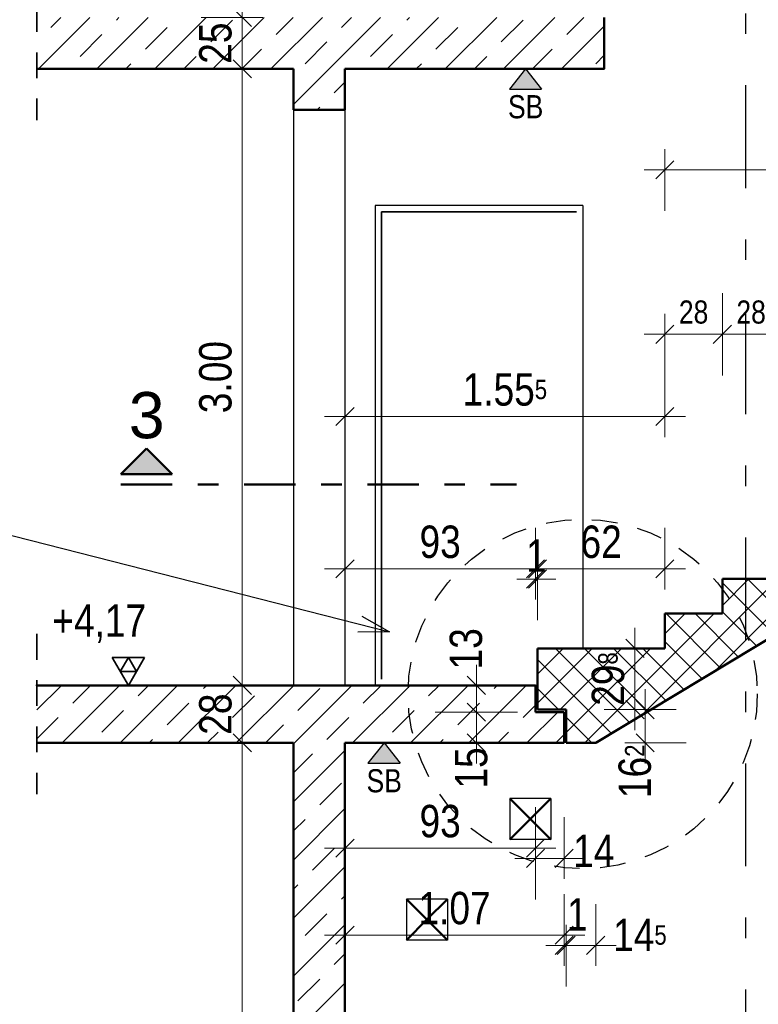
# Model space of a CAD drawing. Header units: millimetres. Extents: x 0 to 60.3, y -32.3 to 42.
# Tile 32 of 57: x 14.9 to 18.5, y 30.4 to 35.2. Entities that reach past the tile are written whole.
import ezdxf

# ---------------------------------------------------------------- set-up
doc = ezdxf.new("R2010")
doc.units = ezdxf.units.MM
for name, pattern in [('DASHDOT', [1, 0.5, -0.25, 0, -0.25]), ('DASHDOTX2', [2, 1, -0.5, 0, -0.5]), ('HIDDEN', [0.375, 0.25, -0.125])]:
    doc.linetypes.add(name, pattern=pattern)
doc.layers.add('Achsen', color=7, linetype='Continuous', lineweight=20)
doc.layers.add('Schraffuren', color=7, linetype='Continuous', lineweight=20)
doc.styles.add('Arial', font='arial.ttf')
doc.styles.add('Arial Narrow', font='ARIALN.TTF')
doc.dimstyles.new('Arch_Strakon_dimstyle', dxfattribs={"dimtxt": 15.75, "dimasz": 1, "dimexe": 1.25, "dimexo": 0.0625, "dimgap": 1, "dimtad": 0, "dimdec": 4, "dimzin": 12, "dimdsep": 46, "dimtxsty": 'Arial Narrow', "dimblk": 'Arrowhead_Tick', "dimsah": 1, "dimcen": 0, "dimse1": 1, "dimse2": 1, "dimclrd": 6, "dimclrt": 2, "dimazin": 0, "dimtfac": 1, "dimtdec": 4, "dimtmove": 0, "dimatfit": 3, "dimldrblk": 'NONE', "dimfxl": 1, "dimtvp": 1, "dimtolj": 1, "dimtzin": 0, "dimlwd": 13, "dimarcsym": 2})
pattern_1 = [(45, (0, 0), (-0.1414214, 0.1414214), [0.15, -0.1]), (45, (-0.07071, 0.07071), (-0.1414214, 0.1414214), [])]

# ---------------------------------------------------------------- blocks, each defined once
blk = doc.blocks.new('Arrowhead_Tick')
at = {"color": 0, "linetype": 'Continuous', "lineweight": -2}
for p, q in [((0, 20), (0, -10)), ((-1, 0), (0, 0)), ((10, 0), (0, 0))]:
    blk.add_line(p, q, dxfattribs=at)
at = {"color": 2, "linetype": 'Continuous', "lineweight": 35}
blk.add_line((4.42, 4.42), (-4.42, -4.42), dxfattribs=at)
blk = doc.blocks.new('*D38')
at = {"color": 6, "linetype": 'Continuous', "lineweight": 13}
blk.add_line((16.5024, 30.7263), (17.5496, 30.7263), dxfattribs=at)
at = {"layer": 'Defpoints', "color": 0}
for p in [(16.4924, 31.6615), (17.5596, 31.6615), (17.5596, 30.7263)]:
    blk.add_point(p, dxfattribs=at)
at = {"color": 6, "lineweight": 13, "xscale": 0.01, "yscale": 0.01, "zscale": 0.01}
blk.add_blockref('Arrowhead_Tick', (17.5596, 30.7263), dxfattribs=at)
at = {"color": 6, "lineweight": 13, "xscale": 0.01, "yscale": 0.01, "zscale": 0.01, "rotation": 180}
blk.add_blockref('Arrowhead_Tick', (16.4924, 30.7263), dxfattribs=at)
at = {"color": 2, "lineweight": -2, "insert": (17.026, 30.8567), "char_height": 0.1575, "attachment_point": 5, "style": 'Arial Narrow'}
blk.add_mtext('\\A1;1.07', dxfattribs=at)
blk = doc.blocks.new('_None')
blk = doc.blocks.new('*D39')
at = {"color": 6, "linetype": 'Continuous', "lineweight": 13}
for p, q in [((17.5496, 30.6763), (17.5396, 30.6763)), ((17.5596, 30.6763), (17.5696, 30.6763)), ((17.5796, 30.6763), (17.5896, 30.6763))]:
    blk.add_line(p, q, dxfattribs=at)
at = {"layer": 'Defpoints', "color": 0}
for p in [(17.5596, 31.6615), (17.5696, 31.6615), (17.5696, 30.6763)]:
    blk.add_point(p, dxfattribs=at)
at = {"color": 6, "lineweight": 13, "xscale": 0.01, "yscale": 0.01, "zscale": 0.01}
blk.add_blockref('Arrowhead_Tick', (17.5596, 30.6763), dxfattribs=at)
at = {"color": 6, "lineweight": 13, "xscale": 0.01, "yscale": 0.01, "zscale": 0.01, "rotation": 180}
blk.add_blockref('Arrowhead_Tick', (17.5696, 30.6763), dxfattribs=at)
at = {"color": 2, "lineweight": -2, "insert": (17.6234, 30.8273), "char_height": 0.1575, "attachment_point": 5, "style": 'Arial Narrow'}
blk.add_mtext('\\A1;1', dxfattribs=at)
blk = doc.blocks.new('*D40')
at = {"color": 6, "linetype": 'Continuous', "lineweight": 13}
blk.add_line((17.5796, 30.6763), (17.7032, 30.6763), dxfattribs=at)
at = {"layer": 'Defpoints', "color": 0}
for p in [(17.5696, 31.6615), (17.7132, 31.6615), (17.7132, 30.6763)]:
    blk.add_point(p, dxfattribs=at)
at = {"color": 6, "lineweight": 13, "xscale": 0.01, "yscale": 0.01, "zscale": 0.01}
blk.add_blockref('Arrowhead_Tick', (17.7132, 30.6763), dxfattribs=at)
at = {"color": 6, "lineweight": 13, "xscale": 0.01, "yscale": 0.01, "zscale": 0.01, "rotation": 180}
blk.add_blockref('Arrowhead_Tick', (17.5696, 30.6763), dxfattribs=at)
at = {"color": 2, "lineweight": -2, "insert": (17.9284, 30.7263), "char_height": 0.1575, "attachment_point": 5, "style": 'Arial Narrow'}
blk.add_mtext('\\A1;14{\\A1;\\H.6x;\\S5;}', dxfattribs=at)
blk = doc.blocks.new('*D41')
at = {"color": 6, "linetype": 'Continuous', "lineweight": 13}
blk.add_line((16.5024, 32.5088), (17.4096, 32.5088), dxfattribs=at)
at = {"layer": 'Defpoints', "color": 0}
for p in [(17.4196, 32.5088), (16.4924, 31.9415), (17.4196, 31.9415)]:
    blk.add_point(p, dxfattribs=at)
at = {"color": 6, "lineweight": 13, "xscale": 0.01, "yscale": 0.01, "zscale": 0.01}
blk.add_blockref('Arrowhead_Tick', (17.4196, 32.5088), dxfattribs=at)
at = {"color": 6, "lineweight": 13, "xscale": 0.01, "yscale": 0.01, "zscale": 0.01, "rotation": 180}
blk.add_blockref('Arrowhead_Tick', (16.4924, 32.5088), dxfattribs=at)
at = {"color": 2, "lineweight": -2, "insert": (16.956, 32.6392), "char_height": 0.1575, "attachment_point": 5, "style": 'Arial Narrow'}
blk.add_mtext('\\A1;93', dxfattribs=at)
blk = doc.blocks.new('*D42')
at = {"color": 6, "linetype": 'Continuous', "lineweight": 13}
for p, q in [((17.4096, 32.4588), (17.3996, 32.4588)), ((17.4196, 32.4588), (17.4296, 32.4588)), ((17.4396, 32.4588), (17.4496, 32.4588))]:
    blk.add_line(p, q, dxfattribs=at)
at = {"layer": 'Defpoints', "color": 0}
for p in [(17.4296, 32.4588), (17.4296, 32.1215), (17.4196, 31.9415)]:
    blk.add_point(p, dxfattribs=at)
at = {"color": 6, "lineweight": 13, "xscale": 0.01, "yscale": 0.01, "zscale": 0.01}
blk.add_blockref('Arrowhead_Tick', (17.4196, 32.4588), dxfattribs=at)
at = {"color": 6, "lineweight": 13, "xscale": 0.01, "yscale": 0.01, "zscale": 0.01, "rotation": 180}
blk.add_blockref('Arrowhead_Tick', (17.4296, 32.4588), dxfattribs=at)
at = {"color": 2, "lineweight": -2, "insert": (17.424, 32.5731), "char_height": 0.1575, "attachment_point": 5, "style": 'Arial Narrow'}
blk.add_mtext('\\A1;1', dxfattribs=at)
blk = doc.blocks.new('*D43')
at = {"color": 6, "linetype": 'Continuous', "lineweight": 13}
blk.add_line((17.4396, 32.5088), (18.0396, 32.5088), dxfattribs=at)
at = {"layer": 'Defpoints', "color": 0}
for p in [(18.0496, 32.5088), (17.4296, 32.1215), (18.0496, 32.1215)]:
    blk.add_point(p, dxfattribs=at)
at = {"color": 6, "lineweight": 13, "xscale": 0.01, "yscale": 0.01, "zscale": 0.01}
blk.add_blockref('Arrowhead_Tick', (18.0496, 32.5088), dxfattribs=at)
at = {"color": 6, "lineweight": 13, "xscale": 0.01, "yscale": 0.01, "zscale": 0.01, "rotation": 180}
blk.add_blockref('Arrowhead_Tick', (17.4296, 32.5088), dxfattribs=at)
at = {"color": 2, "lineweight": -2, "insert": (17.7396, 32.6392), "char_height": 0.1575, "attachment_point": 5, "style": 'Arial Narrow'}
blk.add_mtext('\\A1;62', dxfattribs=at)
blk = doc.blocks.new('*D47')
at = {"color": 6, "linetype": 'Continuous', "lineweight": 13}
blk.add_line((18.7929, 31.6715), (18.7929, 32.1115), dxfattribs=at)
at = {"layer": 'Defpoints', "color": 0}
for p in [(17.4296, 32.1215), (18.7929, 32.1215), (17.7132, 31.6615)]:
    blk.add_point(p, dxfattribs=at)
at = {"color": 6, "lineweight": 13, "xscale": 0.01, "yscale": 0.01, "zscale": 0.01}
for p, rotation in [((18.7929, 32.1215), 90), ((18.7929, 31.6615), 270)]:
    blk.add_blockref('Arrowhead_Tick', p, dxfattribs=dict(at, rotation=rotation))
at = {"color": 2, "lineweight": -2, "insert": (18.6625, 31.8915), "char_height": 0.1575, "attachment_point": 5, "rotation": 90, "style": 'Arial Narrow'}
blk.add_mtext('\\A1;46', dxfattribs=at)
blk = doc.blocks.new('*D48')
at = {"color": 6, "linetype": 'Continuous', "lineweight": 13}
blk.add_line((17.1322, 31.6715), (17.1322, 31.8015), dxfattribs=at)
at = {"layer": 'Defpoints', "color": 0}
for p in [(17.1322, 31.8115), (17.4196, 31.8115), (17.5596, 31.6615)]:
    blk.add_point(p, dxfattribs=at)
at = {"color": 6, "lineweight": 13, "xscale": 0.01, "yscale": 0.01, "zscale": 0.01}
for p, rotation in [((17.1322, 31.8115), 90), ((17.1322, 31.6615), 270)]:
    blk.add_blockref('Arrowhead_Tick', p, dxfattribs=dict(at, rotation=rotation))
at = {"color": 2, "lineweight": -2, "insert": (17.1077, 31.5395), "char_height": 0.1575, "attachment_point": 5, "rotation": 90, "style": 'Arial Narrow'}
blk.add_mtext('\\A1;15', dxfattribs=at)
blk = doc.blocks.new('*D49')
at = {"color": 6, "linetype": 'Continuous', "lineweight": 13}
blk.add_line((17.1322, 31.8215), (17.1322, 31.9315), dxfattribs=at)
at = {"layer": 'Defpoints', "color": 0}
for p in [(17.1322, 31.9415), (17.4196, 31.9415), (17.4196, 31.8115)]:
    blk.add_point(p, dxfattribs=at)
at = {"color": 6, "lineweight": 13, "xscale": 0.01, "yscale": 0.01, "zscale": 0.01}
for p, rotation in [((17.1322, 31.9415), 90), ((17.1322, 31.8115), 270)]:
    blk.add_blockref('Arrowhead_Tick', p, dxfattribs=dict(at, rotation=rotation))
at = {"color": 2, "lineweight": -2, "insert": (17.0822, 32.1195), "char_height": 0.1575, "attachment_point": 5, "rotation": 90, "style": 'Arial Narrow'}
blk.add_mtext('\\A1;13', dxfattribs=at)
blk = doc.blocks.new('*D50')
at = {"color": 6, "linetype": 'Continuous', "lineweight": 13}
blk.add_line((16.5024, 31.1496), (17.4096, 31.1496), dxfattribs=at)
at = {"layer": 'Defpoints', "color": 0}
for p in [(17.4196, 31.8115), (16.4924, 31.6615), (17.4196, 31.1496)]:
    blk.add_point(p, dxfattribs=at)
at = {"color": 6, "lineweight": 13, "xscale": 0.01, "yscale": 0.01, "zscale": 0.01}
blk.add_blockref('Arrowhead_Tick', (17.4196, 31.1496), dxfattribs=at)
at = {"color": 6, "lineweight": 13, "xscale": 0.01, "yscale": 0.01, "zscale": 0.01, "rotation": 180}
blk.add_blockref('Arrowhead_Tick', (16.4924, 31.1496), dxfattribs=at)
at = {"color": 2, "lineweight": -2, "insert": (16.956, 31.28), "char_height": 0.1575, "attachment_point": 5, "style": 'Arial Narrow'}
blk.add_mtext('\\A1;93', dxfattribs=at)
blk = doc.blocks.new('*D51')
at = {"color": 6, "linetype": 'Continuous', "lineweight": 13}
blk.add_line((17.4296, 31.0996), (17.5496, 31.0996), dxfattribs=at)
at = {"layer": 'Defpoints', "color": 0}
for p in [(17.4196, 31.8115), (17.5596, 31.6615), (17.5596, 31.0996)]:
    blk.add_point(p, dxfattribs=at)
at = {"color": 6, "lineweight": 13, "xscale": 0.01, "yscale": 0.01, "zscale": 0.01}
blk.add_blockref('Arrowhead_Tick', (17.5596, 31.0996), dxfattribs=at)
at = {"color": 6, "lineweight": 13, "xscale": 0.01, "yscale": 0.01, "zscale": 0.01, "rotation": 180}
blk.add_blockref('Arrowhead_Tick', (17.4196, 31.0996), dxfattribs=at)
at = {"color": 2, "lineweight": -2, "insert": (17.7034, 31.1363), "char_height": 0.1575, "attachment_point": 5, "style": 'Arial Narrow'}
blk.add_mtext('\\A1;14', dxfattribs=at)
blk = doc.blocks.new('*D52')
at = {"color": 6, "linetype": 'Continuous', "lineweight": 13}
blk.add_line((15.9929, 27.2715), (15.9929, 31.6515), dxfattribs=at)
at = {"layer": 'Defpoints', "color": 0}
for p in [(14.9933, 31.6615), (15.9929, 31.6615), (16.2424, 27.2615)]:
    blk.add_point(p, dxfattribs=at)
at = {"color": 6, "lineweight": 13, "xscale": 0.01, "yscale": 0.01, "zscale": 0.01}
for p, rotation in [((15.9929, 31.6615), 90), ((15.9929, 27.2615), 270)]:
    blk.add_blockref('Arrowhead_Tick', p, dxfattribs=dict(at, rotation=rotation))
at = {"color": 2, "lineweight": 35, "insert": (15.8625, 29.4615), "char_height": 0.1575, "attachment_point": 5, "rotation": 90, "style": 'Arial Narrow'}
blk.add_mtext('\\A1;4.40', dxfattribs=at)
blk = doc.blocks.new('*D53')
at = {"color": 6, "linetype": 'Continuous', "lineweight": 13}
blk.add_line((15.9929, 31.6715), (15.9929, 31.9315), dxfattribs=at)
at = {"layer": 'Defpoints', "color": 0}
for p in [(14.9933, 31.9415), (15.9929, 31.9415), (14.9933, 31.6615)]:
    blk.add_point(p, dxfattribs=at)
at = {"color": 6, "lineweight": 13, "xscale": 0.01, "yscale": 0.01, "zscale": 0.01}
for p, rotation in [((15.9929, 31.9415), 90), ((15.9929, 31.6615), 270)]:
    blk.add_blockref('Arrowhead_Tick', p, dxfattribs=dict(at, rotation=rotation))
at = {"color": 2, "lineweight": 35, "insert": (15.8625, 31.8015), "char_height": 0.1575, "attachment_point": 5, "rotation": 90, "style": 'Arial Narrow'}
blk.add_mtext('\\A1;28', dxfattribs=at)
blk = doc.blocks.new('*D54')
at = {"color": 6, "linetype": 'Continuous', "lineweight": 13}
blk.add_line((15.9929, 31.9515), (15.9929, 34.9315), dxfattribs=at)
at = {"layer": 'Defpoints', "color": 0}
for p in [(14.9933, 34.9415), (15.9929, 34.9415), (14.9933, 31.9415)]:
    blk.add_point(p, dxfattribs=at)
at = {"color": 6, "lineweight": 13, "xscale": 0.01, "yscale": 0.01, "zscale": 0.01}
for p, rotation in [((15.9929, 34.9415), 90), ((15.9929, 31.9415), 270)]:
    blk.add_blockref('Arrowhead_Tick', p, dxfattribs=dict(at, rotation=rotation))
at = {"color": 2, "lineweight": 35, "insert": (15.8625, 33.4415), "char_height": 0.1575, "attachment_point": 5, "rotation": 90, "style": 'Arial Narrow'}
blk.add_mtext('\\A1;3.00', dxfattribs=at)
blk = doc.blocks.new('*D55')
at = {"color": 6, "linetype": 'Continuous', "lineweight": 13}
blk.add_line((15.9929, 34.9515), (15.9929, 35.1815), dxfattribs=at)
at = {"layer": 'Defpoints', "color": 0}
for p in [(14.9933, 35.1915), (15.9929, 35.1915), (14.9933, 34.9415)]:
    blk.add_point(p, dxfattribs=at)
at = {"color": 6, "lineweight": 13, "xscale": 0.01, "yscale": 0.01, "zscale": 0.01}
for p, rotation in [((15.9929, 35.1915), 90), ((15.9929, 34.9415), 270)]:
    blk.add_blockref('Arrowhead_Tick', p, dxfattribs=dict(at, rotation=rotation))
at = {"color": 2, "lineweight": 35, "insert": (15.8625, 35.0665), "char_height": 0.1575, "attachment_point": 5, "rotation": 90, "style": 'Arial Narrow'}
blk.add_mtext('\\A1;25', dxfattribs=at)
blk = doc.blocks.new('*D74')
at = {"color": 6, "linetype": 'Continuous', "lineweight": 13}
blk.add_line((20.4095, 33.5342), (20.5129, 33.363), dxfattribs=at)
at = {"layer": 'Defpoints', "color": 0}
for p in [(20.5181, 33.3544), (18.8896, 32.6285), (17.7132, 31.6615)]:
    blk.add_point(p, dxfattribs=at)
at = {"color": 6, "lineweight": 13, "xscale": 0.01, "yscale": 0.01, "zscale": 0.01}
for p, rotation in [((20.4044, 33.5428), 121.1139810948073), ((20.5181, 33.3544), 301.1139810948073)]:
    blk.add_blockref('Arrowhead_Tick', p, dxfattribs=dict(at, rotation=rotation))
at = {"color": 2, "lineweight": 35, "insert": (20.5717, 33.5153), "char_height": 0.1575, "attachment_point": 5, "rotation": 301.114, "style": 'Arial Narrow'}
blk.add_mtext('\\A1;22', dxfattribs=at)
blk = doc.blocks.new('*D156')
at = {"color": 6, "linetype": 'Continuous', "lineweight": 13}
blk.add_line((18.0596, 34.45), (21.6796, 34.45), dxfattribs=at)
at = {"layer": 'Defpoints', "color": 0}
for p in [(21.6896, 34.4875), (21.6896, 34.45), (18.0496, 32.2905)]:
    blk.add_point(p, dxfattribs=at)
at = {"color": 6, "lineweight": 13, "xscale": 0.01, "yscale": 0.01, "zscale": 0.01}
blk.add_blockref('Arrowhead_Tick', (21.6896, 34.45), dxfattribs=at)
at = {"color": 6, "lineweight": 13, "xscale": 0.01, "yscale": 0.01, "zscale": 0.01, "rotation": 180}
blk.add_blockref('Arrowhead_Tick', (18.0496, 34.45), dxfattribs=at)
at = {"color": 2, "lineweight": 35, "insert": (19.8696, 34.5804), "char_height": 0.1575, "attachment_point": 5, "style": 'Arial Narrow'}
blk.add_mtext('\\A1;3.64', dxfattribs=at)
blk = doc.blocks.new('*D189')
at = {"color": 6, "linetype": 'Continuous', "lineweight": 13}
blk.add_line((17.9541, 31.6715), (17.9541, 31.8135), dxfattribs=at)
at = {"layer": 'Defpoints', "color": 0}
for p in [(17.5696, 31.8235), (17.9541, 31.8235), (17.7132, 31.6615)]:
    blk.add_point(p, dxfattribs=at)
at = {"color": 6, "lineweight": 13, "xscale": 0.01, "yscale": 0.01, "zscale": 0.01}
for p, rotation in [((17.9541, 31.8235), 90), ((17.9541, 31.6615), 270)]:
    blk.add_blockref('Arrowhead_Tick', p, dxfattribs=dict(at, rotation=rotation))
at = {"color": 2, "lineweight": 35, "insert": (17.9041, 31.5235), "char_height": 0.1575, "attachment_point": 5, "rotation": 90, "style": 'Arial Narrow'}
blk.add_mtext('\\A1;16{\\A1;\\H.6x;\\S2;}', dxfattribs=at)
blk = doc.blocks.new('*D190')
at = {"color": 6, "linetype": 'Continuous', "lineweight": 13}
blk.add_line((17.9041, 31.8335), (17.9041, 32.1115), dxfattribs=at)
at = {"layer": 'Defpoints', "color": 0}
for p in [(17.4296, 32.1215), (17.9041, 32.1215), (17.5696, 31.8235)]:
    blk.add_point(p, dxfattribs=at)
at = {"color": 6, "lineweight": 13, "xscale": 0.01, "yscale": 0.01, "zscale": 0.01}
for p, rotation in [((17.9041, 32.1215), 90), ((17.9041, 31.8235), 270)]:
    blk.add_blockref('Arrowhead_Tick', p, dxfattribs=dict(at, rotation=rotation))
at = {"color": 2, "lineweight": 35, "insert": (17.7737, 31.9725), "char_height": 0.1575, "attachment_point": 5, "rotation": 90, "style": 'Arial Narrow'}
blk.add_mtext('\\A1;29{\\A1;\\H.6x;\\S8;}', dxfattribs=at)
blk = doc.blocks.new('*D200')
at = {"color": 6, "linetype": 'Continuous', "lineweight": 13}
blk.add_line((18.7929, 32.1315), (18.7929, 34.4775), dxfattribs=at)
at = {"layer": 'Defpoints', "color": 0}
for p in [(18.7929, 34.4875), (21.6896, 34.4875), (18.0496, 32.1215)]:
    blk.add_point(p, dxfattribs=at)
at = {"color": 6, "lineweight": 13, "xscale": 0.01, "yscale": 0.01, "zscale": 0.01}
for p, rotation in [((18.7929, 34.4875), 90), ((18.7929, 32.1215), 270)]:
    blk.add_blockref('Arrowhead_Tick', p, dxfattribs=dict(at, rotation=rotation))
at = {"color": 2, "lineweight": 35, "insert": (18.6625, 33.3045), "char_height": 0.1575, "attachment_point": 5, "rotation": 90, "style": 'Arial Narrow'}
blk.add_mtext('\\A1;2.36{\\A1;\\H.6x;\\S6;}', dxfattribs=at)
blk = doc.blocks.new('*D201')
at = {"color": 6, "linetype": 'Continuous', "lineweight": 13}
blk.add_line((16.5024, 33.25), (18.0396, 33.25), dxfattribs=at)
at = {"layer": 'Defpoints', "color": 0}
for p in [(18.0496, 33.25), (18.0496, 32.1215), (16.4924, 31.9415)]:
    blk.add_point(p, dxfattribs=at)
at = {"color": 6, "lineweight": 13, "xscale": 0.01, "yscale": 0.01, "zscale": 0.01}
blk.add_blockref('Arrowhead_Tick', (18.0496, 33.25), dxfattribs=at)
at = {"color": 6, "lineweight": 13, "xscale": 0.01, "yscale": 0.01, "zscale": 0.01, "rotation": 180}
blk.add_blockref('Arrowhead_Tick', (16.4924, 33.25), dxfattribs=at)
at = {"color": 2, "lineweight": 35, "insert": (17.271, 33.3804), "char_height": 0.1575, "attachment_point": 5, "style": 'Arial Narrow'}
blk.add_mtext('\\A1;1.55{\\A1;\\H.6x;\\S5;}', dxfattribs=at)
blk = doc.blocks.new('*D225')
at = {"color": 6, "linetype": 'Continuous', "lineweight": 13}
blk.add_line((18.0596, 33.65), (18.3196, 33.65), dxfattribs=at)
at = {"layer": 'Defpoints', "color": 0}
for p in [(18.3296, 33.65), (18.3296, 32.4595), (18.0496, 32.2905)]:
    blk.add_point(p, dxfattribs=at)
at = {"color": 6, "lineweight": 13, "xscale": 0.01, "yscale": 0.01, "zscale": 0.01}
blk.add_blockref('Arrowhead_Tick', (18.3296, 33.65), dxfattribs=at)
at = {"color": 6, "lineweight": 13, "xscale": 0.01, "yscale": 0.01, "zscale": 0.01, "rotation": 180}
blk.add_blockref('Arrowhead_Tick', (18.0496, 33.65), dxfattribs=at)
at = {"color": 3, "lineweight": 35, "insert": (18.1896, 33.7574), "char_height": 0.1125, "attachment_point": 5, "style": 'Arial Narrow'}
blk.add_mtext('\\A1;28', dxfattribs=at)
blk = doc.blocks.new('*D226')
at = {"color": 6, "linetype": 'Continuous', "lineweight": 13}
blk.add_line((18.3396, 33.65), (18.5996, 33.65), dxfattribs=at)
at = {"layer": 'Defpoints', "color": 0}
for p in [(18.6096, 33.65), (18.6096, 32.6285), (18.3296, 32.4595)]:
    blk.add_point(p, dxfattribs=at)
at = {"color": 6, "lineweight": 13, "xscale": 0.01, "yscale": 0.01, "zscale": 0.01}
blk.add_blockref('Arrowhead_Tick', (18.6096, 33.65), dxfattribs=at)
at = {"color": 6, "lineweight": 13, "xscale": 0.01, "yscale": 0.01, "zscale": 0.01, "rotation": 180}
blk.add_blockref('Arrowhead_Tick', (18.3296, 33.65), dxfattribs=at)
at = {"color": 3, "lineweight": 35, "insert": (18.4696, 33.7574), "char_height": 0.1125, "attachment_point": 5, "style": 'Arial Narrow'}
blk.add_mtext('\\A1;28', dxfattribs=at)

msp = doc.modelspace()

# ---------------------------------------------------------------- hatches: boundary and pattern name
at = {"lineweight": 13, "true_color": 0x80ff80}
for points in [[(17.371319, 34.941516), (17.449565, 34.842984), (17.293074, 34.842984)], [(16.682849, 31.661522), (16.761094, 31.56299), (16.604603, 31.56299)]]:
    msp.add_hatch(color=91, dxfattribs=at).paths.add_polyline_path(points)
at = {"lineweight": 25, "true_color": 0x0000ff}
msp.add_hatch(color=5, dxfattribs=at).paths.add_polyline_path([(15.526753, 33.093878), (15.401753, 32.968878), (15.651753, 32.968878)])
at = {"layer": 'Schraffuren', "lineweight": 13}
h = msp.add_hatch(dxfattribs=at)
h.set_pattern_fill('bB', color=6, scale=0.01, angle=45, style=0, pattern_type=2)
h.set_pattern_definition(pattern_1)
h.paths.add_polyline_path([(14.993314, 34.941516), (17.75463, 34.941516), (17.75463, 35.191516), (14.993314, 35.191516)])
h = msp.add_hatch(dxfattribs=at)
h.set_pattern_fill('bB', color=6, scale=0.01, angle=45, style=0, pattern_type=2)
h.set_pattern_definition(pattern_1)
h.paths.add_polyline_path([(16.24239, 34.741516), (16.49239, 34.741516), (16.49239, 34.941516), (16.24239, 34.941516)])
h = msp.add_hatch(dxfattribs=at)
h.set_pattern_fill('FT', color=6, scale=0.01, angle=45, style=0, pattern_type=2)
h.set_pattern_definition([(45, (0, 0), (-0.07071068, 0.07071068), []), (135, (0, 0), (-0.07071068, -0.07071068), [])])
h.paths.add_polyline_path([(22.12963, 34.339542), (22.26963, 34.339542), (22.26963, 34.487542), (21.68963, 34.487542), (21.68963, 34.318542), (21.40963, 34.318542), (21.40963, 34.149542), (21.12963, 34.149542), (21.12963, 33.980542), (20.84963, 33.980542), (20.84963, 33.811542), (20.56963, 33.811542), (20.56963, 33.642542), (20.28963, 33.642542), (20.28963, 33.473542), (20.00963, 33.473542), (20.00963, 33.304542), (19.72963, 33.304542), (19.72963, 33.135542), (19.44963, 33.135542), (19.44963, 32.966542), (19.16963, 32.966542), (19.16963, 32.797542), (18.88963, 32.797542), (18.88963, 32.628542), (18.60963, 32.628542), (18.60963, 32.459542), (18.32963, 32.459542), (18.32963, 32.290542), (18.04963, 32.290542), (18.04963, 32.121542), (17.42963, 32.121542), (17.42963, 31.823542), (17.56963, 31.823542), (17.56963, 31.661542), (17.713244, 31.661542), (21.881765, 34.177542), (22.12963, 34.177542)])
h = msp.add_hatch(dxfattribs=at)
h.set_pattern_fill('bB', color=6, scale=0.01, angle=45, style=0, pattern_type=2)
h.set_pattern_definition(pattern_1)
h.paths.add_polyline_path([(14.993314, 31.661516), (16.492393, 31.661516), (16.49239, 31.941516), (14.993314, 31.941516)])
h = msp.add_hatch(dxfattribs=at)
h.set_pattern_fill('bB', color=6, scale=0.01, angle=45, style=0, pattern_type=2)
h.set_pattern_definition(pattern_1)
h.paths.add_polyline_path([(16.492393, 31.661516), (17.55963, 31.661516), (17.55963, 31.811516), (17.41963, 31.811516), (17.41963, 31.941516), (16.49239, 31.941516)])
h = msp.add_hatch(dxfattribs=at)
h.set_pattern_fill('bB', color=6, scale=0.01, angle=45, style=0, pattern_type=2)
h.set_pattern_definition(pattern_1)
h.paths.add_polyline_path([(16.242393, 29.596509), (16.492393, 29.596509), (16.492393, 31.661516), (16.242393, 31.661516)])

# ---------------------------------------------------------------- linework, layer by layer
at = {"color": 2, "linetype": 'HIDDEN', "lineweight": 35, "ltscale": 0.5}
for p, q in [((14.993314, 38.62151), (14.993314, 34.691516)), ((14.993314, 32.191516), (14.993314, 31.411516))]:
    msp.add_line(p, q, dxfattribs=at)
at = {"color": 4, "linetype": 'Continuous', "lineweight": 50}
for p, q in [((17.75463, 35.191516), (17.75463, 34.941516)), ((16.24239, 34.941516), (14.993314, 34.941516)), ((16.242393, 34.941516), (16.242393, 34.741516)), ((17.75463, 34.941516), (16.49239, 34.941516)), ((16.492393, 34.941516), (16.492393, 34.741516)), ((16.49239, 34.741516), (16.24239, 34.741516)), ((21.881765, 34.177542), (17.713244, 31.661542)), ((15.526753, 33.093878), (15.401753, 32.968878)), ((15.651753, 32.968878), (15.526753, 33.093878)), ((15.401753, 32.968878), (15.651753, 32.968878)), ((18.60963, 32.459542), (18.32963, 32.459542)), ((18.32963, 32.459542), (18.32963, 32.290542)), ((18.32963, 32.290542), (18.04963, 32.290542)), ((18.04963, 32.290542), (18.04963, 32.121542)), ((18.04963, 32.121542), (17.42963, 32.121542)), ((17.42963, 32.121542), (17.42963, 31.823542)), ((16.49239, 31.941516), (14.993314, 31.941516)), ((17.41963, 31.941516), (16.49239, 31.941516)), ((17.41963, 31.941516), (17.41963, 31.811516)), ((17.56963, 31.823542), (17.42963, 31.823542)), ((17.56963, 31.823542), (17.56963, 31.661542)), ((17.55963, 31.811516), (17.41963, 31.811516)), ((17.55963, 31.811516), (17.55963, 31.661516)), ((16.242393, 31.661516), (14.993314, 31.661516)), ((16.242393, 31.661516), (16.242393, 29.596509)), ((17.55963, 31.661516), (16.492393, 31.661516)), ((16.492393, 31.661516), (16.492393, 29.596509)), ((17.713244, 31.661516), (17.56963, 31.661516))]:
    msp.add_line(p, q, dxfattribs=at)
at = {"color": 3, "linetype": 'Continuous', "lineweight": 25}
for p, q in [((17.371319, 34.941516), (17.293074, 34.842984)), ((17.371319, 34.941516), (17.449565, 34.842984)), ((17.293074, 34.842984), (17.449565, 34.842984)), ((14.757727, 32.698709), (16.709836, 32.20241)), ((16.574364, 32.278323), (16.709836, 32.20241)), ((16.709836, 32.20241), (16.554557, 32.200417)), ((15.517249, 31.941516), (14.988049, 31.941516)), ((16.682849, 31.661522), (16.604603, 31.56299)), ((16.682849, 31.661522), (16.761094, 31.56299)), ((16.604603, 31.56299), (16.761094, 31.56299))]:
    msp.add_line(p, q, dxfattribs=at)
at = {"color": 4, "linetype": 'DASHDOT', "lineweight": 50, "ltscale": 0.5}
msp.add_line((15.401753, 32.918878), (17.328313, 32.918878), dxfattribs=at)
at = {"color": 2, "linetype": 'Continuous', "lineweight": 35}
for p, q in [((15.438499, 31.941516), (15.359749, 32.077911)), ((15.359749, 32.077911), (15.517249, 32.077911)), ((15.399124, 32.009713), (15.438499, 32.077911)), ((15.517249, 32.077911), (15.438499, 31.941516)), ((15.438499, 32.077911), (15.477874, 32.009713)), ((15.477874, 32.009713), (15.399124, 32.009713))]:
    msp.add_line(p, q, dxfattribs=at)
at = {"color": 9, "linetype": 'Continuous', "lineweight": 0}
msp.add_circle((17.75463, 34.94151), 0.00111, dxfattribs=at)
at = {"color": 3, "linetype": 'HIDDEN', "lineweight": 25, "ltscale": 0.5}
msp.add_circle((17.649577, 31.899859), 0.85, dxfattribs=at)
at = {"layer": 'Achsen', "color": 3, "linetype": 'DASHDOTX2', "lineweight": 25, "ltscale": 0.5}
msp.add_line((18.442341, 39.261429), (18.442341, 26.649597), dxfattribs=at)
at = {"layer": 'Achsen', "color": 3, "linetype": 'Continuous', "lineweight": 25}
for p, q in [((16.242393, 34.741516), (16.242393, 31.941516)), ((16.492393, 34.741516), (16.492393, 31.941516)), ((17.65002, 34.276516), (16.64002, 34.276516)), ((16.640043, 34.276516), (16.640043, 31.941516)), ((17.650043, 34.276516), (17.650043, 32.121542)), ((17.42963, 31.941516), (17.41963, 31.941516)), ((17.495173, 31.39151), (17.295173, 31.39151)), ((17.295173, 31.39151), (17.295173, 31.19151)), ((17.495173, 31.39151), (17.495173, 31.19151)), ((17.495173, 31.19151), (17.295173, 31.19151)), ((16.991672, 30.90151), (16.791672, 30.90151)), ((16.791672, 30.90151), (16.791672, 30.70151)), ((16.991672, 30.90151), (16.991672, 30.70151)), ((16.991672, 30.70151), (16.791672, 30.70151))]:
    msp.add_line(p, q, dxfattribs=at)
at = {"layer": 'Achsen', "color": 2, "linetype": 'Continuous', "lineweight": 35}
for p, q in [((17.62002, 34.246516), (16.67002, 34.246516)), ((16.670043, 34.246516), (16.670043, 31.971516))]:
    msp.add_line(p, q, dxfattribs=at)
at = {"layer": 'Achsen', "color": 4, "linetype": 'Continuous', "lineweight": 50}
for p, q in [((17.495173, 31.19151), (17.295173, 31.39151)), ((17.395173, 31.29151), (17.495173, 31.39151)), ((17.295173, 31.19151), (17.395173, 31.29151)), ((16.991672, 30.70151), (16.791672, 30.90151)), ((16.891672, 30.80151), (16.991672, 30.90151)), ((16.791672, 30.70151), (16.891672, 30.80151))]:
    msp.add_line(p, q, dxfattribs=at)

# ---------------------------------------------------------------- texts
at = {"color": 3, "lineweight": 25, "style": 'Arial Narrow'}
for p in [(17.28617, 34.70106), (16.597699, 31.421066)]:
    msp.add_text('SB', height=0.1125, dxfattribs=at).set_placement(p)
at = {"color": 4, "lineweight": 50}
for s, style, p in [('3', 'Arial', (15.440128, 33.143878)), ('Fußpunkt Lauf 3   M. 1:25', 'Arial Narrow', (11.693856, 32.578443))]:
    msp.add_text(s, height=0.225, dxfattribs=dict(at, style=style)).set_placement(p)
at = {"color": 2, "lineweight": 35, "insert": (15.017974, 32.335266), "char_height": 0.1575, "attachment_point": 1, "line_spacing_factor": 0.9, "style": 'Arial Narrow'}
msp.add_mtext(' +4,17', dxfattribs=at)

# ---------------------------------------------------------------- dimensions: what is measured, and where the dimension line sits
at = {"lineweight": 35}
for base, p1, p2, angle, text, override, picture, middle in [((15.992859, 35.191516), (14.993314, 34.941516), (14.993314, 35.191516), 90, '25', {"dimscale": 0.01, "dimtxt": 15.75, "dimasz": 1, "dimgap": 5, "dimtad": 1, "dimjust": 0, "dimtih": 0, "dimtoh": 0, "dimdec": 2, "dimdsep": 46, "dimtxsty": 'Arial Narrow', "dimclrd": 6, "dimclrt": 2, "dimtix": 1, "dimtofl": 255, "dimtmove": 0, "dimatfit": 2, "dimfxl": 0, "dimfxlon": 0, "dimtvp": 31.746032, "dimlwd": 13}, '*D55', (15.992859, 35.066516)), ((15.992859, 34.941516), (14.993314, 31.941516), (14.993314, 34.941516), 90, '3.00', {"dimscale": 0.01, "dimtxt": 15.75, "dimasz": 1, "dimgap": 5, "dimtad": 1, "dimjust": 0, "dimtih": 0, "dimtoh": 0, "dimdec": 2, "dimdsep": 46, "dimtxsty": 'Arial Narrow', "dimclrd": 6, "dimclrt": 2, "dimtix": 1, "dimtofl": 255, "dimtmove": 0, "dimatfit": 2, "dimfxl": 0, "dimfxlon": 0, "dimtvp": 31.746032, "dimlwd": 13}, '*D54', (15.992859, 33.441516)), ((18.792859, 34.487542), (18.04963, 32.121542), (21.68963, 34.487542), 90, '2.36{\\A1;\\H.6x;\\S6;}', {"dimscale": 0.01, "dimtxt": 15.75, "dimasz": 1, "dimgap": 5, "dimtad": 1, "dimjust": 0, "dimtih": 0, "dimtoh": 0, "dimdec": 4, "dimdsep": 46, "dimtxsty": 'Arial Narrow', "dimclrd": 6, "dimclrt": 2, "dimtix": 1, "dimtofl": 255, "dimtmove": 0, "dimatfit": 2, "dimfxl": 0, "dimfxlon": 0, "dimtvp": 31.746032, "dimlwd": 13}, '*D200', (18.792859, 33.304542)), ((20.518068, 33.354428), (18.88963, 32.628542), (17.713244, 31.661516), 301.113981, '22', {"dimscale": 0.01, "dimtxt": 15.75, "dimasz": 1, "dimgap": 5, "dimtad": 1, "dimjust": 0, "dimtih": 0, "dimtoh": 0, "dimdec": 2, "dimdsep": 46, "dimtxsty": 'Arial Narrow', "dimclrd": 6, "dimclrt": 2, "dimtix": 1, "dimtofl": 255, "dimtmove": 0, "dimatfit": 2, "dimfxl": 0, "dimfxlon": 0, "dimtvp": 31.746032, "dimlwd": 13}, '*D74', (20.461221, 33.448613)), ((17.904058, 32.121542), (17.56963, 31.823542), (17.42963, 32.121542), 90, '29{\\A1;\\H.6x;\\S8;}', {"dimscale": 0.01, "dimtxt": 15.75, "dimasz": 1, "dimgap": 5, "dimtad": 1, "dimjust": 0, "dimtih": 0, "dimtoh": 0, "dimdec": 4, "dimdsep": 46, "dimtxsty": 'Arial Narrow', "dimclrd": 6, "dimclrt": 2, "dimtix": 1, "dimtofl": 255, "dimtmove": 0, "dimatfit": 2, "dimfxl": 0, "dimfxlon": 0, "dimtvp": 31.746032, "dimlwd": 13}, '*D190', (17.904058, 31.972542)), ((15.992859, 31.941516), (14.993314, 31.661516), (14.993314, 31.941516), 90, '28', {"dimscale": 0.01, "dimtxt": 15.75, "dimasz": 1, "dimgap": 5, "dimtad": 1, "dimjust": 0, "dimtih": 0, "dimtoh": 0, "dimdec": 2, "dimdsep": 46, "dimtxsty": 'Arial Narrow', "dimclrd": 6, "dimclrt": 2, "dimtix": 1, "dimtofl": 255, "dimtmove": 0, "dimatfit": 2, "dimfxl": 0, "dimfxlon": 0, "dimtvp": 31.746032, "dimlwd": 13}, '*D53', (15.992859, 31.801516)), ((17.954058, 31.823542), (17.713244, 31.661516), (17.56963, 31.823542), 90, '16{\\A1;\\H.6x;\\S2;}', {"dimscale": 0.01, "dimtxt": 15.75, "dimasz": 1, "dimgap": 5, "dimtad": 0, "dimjust": 0, "dimtih": 0, "dimtoh": 0, "dimdec": 4, "dimdsep": 46, "dimtxsty": 'Arial Narrow', "dimclrd": 6, "dimclrt": 2, "dimtix": 0, "dimtofl": 255, "dimtmove": 2, "dimatfit": 2, "dimfxl": 0, "dimfxlon": 0, "dimtvp": 31.746032, "dimlwd": 13}, '*D189', (17.904058, 31.523541)), ((15.992859, 31.661516), (16.242393, 27.261509), (14.993314, 31.661516), 90, '4.40', {"dimscale": 0.01, "dimtxt": 15.75, "dimasz": 1, "dimgap": 5, "dimtad": 1, "dimjust": 0, "dimtih": 0, "dimtoh": 0, "dimdec": 2, "dimdsep": 46, "dimtxsty": 'Arial Narrow', "dimclrd": 6, "dimclrt": 2, "dimtix": 1, "dimtofl": 255, "dimtmove": 0, "dimatfit": 2, "dimfxl": 0, "dimfxlon": 0, "dimtvp": 31.746032, "dimlwd": 13}, '*D52', (15.992859, 29.461512))]:
    dim = msp.add_linear_dim(base=base, p1=p1, p2=p2, angle=angle, text=text, dimstyle='Arch_Strakon_dimstyle', override=override, dxfattribs=at)
    dim.commit()
    dim.dimension.update_dxf_attribs({"geometry": picture, "text_midpoint": middle, "dimtype": 160})
for base, p1, p2, text, override, picture, middle in [((21.68963, 34.45), (18.04963, 32.290542), (21.68963, 34.487542), '3.64', {"dimscale": 0.01, "dimtxt": 15.75, "dimasz": 1, "dimgap": 5, "dimtad": 1, "dimjust": 0, "dimtih": 0, "dimtoh": 0, "dimdec": 5, "dimdsep": 46, "dimtxsty": 'Arial Narrow', "dimclrd": 6, "dimclrt": 2, "dimtix": 1, "dimtofl": 255, "dimtmove": 0, "dimatfit": 2, "dimfxl": 0, "dimfxlon": 0, "dimtvp": 31.746032, "dimlwd": 13}, '*D156', (19.86963, 34.45)), ((18.32963, 33.65), (18.04963, 32.290542), (18.32963, 32.459542), '28', {"dimscale": 0.01, "dimtxt": 11.25, "dimasz": 1, "dimgap": 5, "dimtad": 1, "dimjust": 0, "dimtih": 0, "dimtoh": 0, "dimdec": 4, "dimdsep": 46, "dimtxsty": 'Arial Narrow', "dimclrd": 6, "dimclrt": 3, "dimtix": 1, "dimtofl": 255, "dimtmove": 0, "dimatfit": 2, "dimfxl": 0, "dimfxlon": 0, "dimtvp": 44.444444, "dimlwd": 13}, '*D225', (18.18963, 33.65)), ((18.60963, 33.65), (18.32963, 32.459542), (18.60963, 32.628542), '28', {"dimscale": 0.01, "dimtxt": 11.25, "dimasz": 1, "dimgap": 5, "dimtad": 1, "dimjust": 0, "dimtih": 0, "dimtoh": 0, "dimdec": 4, "dimdsep": 46, "dimtxsty": 'Arial Narrow', "dimclrd": 6, "dimclrt": 3, "dimtix": 1, "dimtofl": 255, "dimtmove": 0, "dimatfit": 2, "dimfxl": 0, "dimfxlon": 0, "dimtvp": 44.444444, "dimlwd": 13}, '*D226', (18.46963, 33.65)), ((18.04963, 33.25), (16.49239, 31.941516), (18.04963, 32.121542), '1.55{\\A1;\\H.6x;\\S5;}', {"dimscale": 0.01, "dimtxt": 15.75, "dimasz": 1, "dimgap": 5, "dimtad": 1, "dimjust": 0, "dimtih": 0, "dimtoh": 0, "dimdec": 5, "dimdsep": 46, "dimtxsty": 'Arial Narrow', "dimclrd": 6, "dimclrt": 2, "dimtix": 1, "dimtofl": 255, "dimtmove": 0, "dimatfit": 2, "dimfxl": 0, "dimfxlon": 0, "dimtvp": 31.746032, "dimlwd": 13}, '*D201', (17.27101, 33.25))]:
    dim = msp.add_linear_dim(base=base, p1=p1, p2=p2, text=text, dimstyle='Arch_Strakon_dimstyle', override=override, dxfattribs=at)
    dim.commit()
    dim.dimension.update_dxf_attribs({"geometry": picture, "text_midpoint": middle, "dimtype": 160})
at = {"lineweight": -2}
for base, p1, p2, text, override, picture, middle in [((17.41963, 32.508822), (16.49239, 31.941516), (17.41963, 31.941516), '93', {"dimscale": 0.01, "dimtxt": 15.75, "dimasz": 1, "dimgap": 5, "dimtad": 1, "dimjust": 0, "dimtih": 0, "dimtoh": 0, "dimdec": 2, "dimdsep": 46, "dimtxsty": 'Arial Narrow', "dimclrd": 6, "dimclrt": 2, "dimtix": 1, "dimtofl": 255, "dimtmove": 0, "dimatfit": 2, "dimfxl": 0, "dimfxlon": 0, "dimtvp": 31.746032, "dimlwd": 13}, '*D41', (16.95601, 32.508822)), ((18.04963, 32.508822), (17.42963, 32.121542), (18.04963, 32.121542), '62', {"dimscale": 0.01, "dimtxt": 15.75, "dimasz": 1, "dimgap": 5, "dimtad": 1, "dimjust": 0, "dimtih": 0, "dimtoh": 0, "dimdec": 2, "dimdsep": 46, "dimtxsty": 'Arial Narrow', "dimclrd": 6, "dimclrt": 2, "dimtix": 1, "dimtofl": 255, "dimtmove": 0, "dimatfit": 2, "dimfxl": 0, "dimfxlon": 0, "dimtvp": 31.746032, "dimlwd": 13}, '*D43', (17.73963, 32.508822)), ((17.42963, 32.458822), (17.41963, 31.941516), (17.42963, 32.121542), '1', {"dimscale": 0.01, "dimtxt": 15.75, "dimasz": 1, "dimgap": 5, "dimtad": 0, "dimjust": 0, "dimtih": 0, "dimtoh": 0, "dimdec": 2, "dimdsep": 46, "dimtxsty": 'Arial Narrow', "dimclrd": 6, "dimclrt": 2, "dimtix": 0, "dimtofl": 255, "dimtmove": 2, "dimatfit": 2, "dimfxl": 0, "dimfxlon": 0, "dimtvp": 31.746032, "dimlwd": 13}, '*D42', (17.424041, 32.573089)), ((17.41963, 31.149641), (16.492393, 31.661516), (17.41963, 31.811516), '93', {"dimscale": 0.01, "dimtxt": 15.75, "dimasz": 1, "dimgap": 5, "dimtad": 1, "dimjust": 0, "dimtih": 0, "dimtoh": 0, "dimdec": 2, "dimdsep": 46, "dimtxsty": 'Arial Narrow', "dimclrd": 6, "dimclrt": 2, "dimtix": 1, "dimtofl": 255, "dimtmove": 0, "dimatfit": 2, "dimfxl": 0, "dimfxlon": 0, "dimtvp": 31.746032, "dimlwd": 13}, '*D50', (16.956012, 31.149641)), ((17.55963, 31.099641), (17.41963, 31.811516), (17.55963, 31.661516), '14', {"dimscale": 0.01, "dimtxt": 15.75, "dimasz": 1, "dimgap": 5, "dimtad": 0, "dimjust": 0, "dimtih": 0, "dimtoh": 0, "dimdec": 2, "dimdsep": 46, "dimtxsty": 'Arial Narrow', "dimclrd": 6, "dimclrt": 2, "dimtix": 0, "dimtofl": 255, "dimtmove": 2, "dimatfit": 2, "dimfxl": 0, "dimfxlon": 0, "dimtvp": 31.746032, "dimlwd": 13}, '*D51', (17.703437, 31.136343)), ((17.55963, 30.726334), (16.492393, 31.661516), (17.55963, 31.661516), '1.07', {"dimscale": 0.01, "dimtxt": 15.75, "dimasz": 1, "dimgap": 5, "dimtad": 1, "dimjust": 0, "dimtih": 0, "dimtoh": 0, "dimdec": 2, "dimdsep": 46, "dimtxsty": 'Arial Narrow', "dimclrd": 6, "dimclrt": 2, "dimtix": 1, "dimtofl": 255, "dimtmove": 0, "dimatfit": 2, "dimfxl": 0, "dimfxlon": 0, "dimtvp": 31.746032, "dimlwd": 13}, '*D38', (17.026012, 30.726334)), ((17.56963, 30.676334), (17.55963, 31.661516), (17.56963, 31.661516), '1', {"dimscale": 0.01, "dimtxt": 15.75, "dimasz": 1, "dimgap": 5, "dimtad": 0, "dimjust": 0, "dimtih": 0, "dimtoh": 0, "dimdec": 5, "dimdsep": 46, "dimtxsty": 'Arial Narrow', "dimclrd": 6, "dimclrt": 2, "dimtix": 0, "dimtofl": 255, "dimtmove": 2, "dimatfit": 2, "dimfxl": 0, "dimfxlon": 0, "dimtvp": 31.746032, "dimlwd": 13}, '*D39', (17.623436, 30.827345)), ((17.713244, 30.676334), (17.56963, 31.661516), (17.713244, 31.661516), '14{\\A1;\\H.6x;\\S5;}', {"dimscale": 0.01, "dimtxt": 15.75, "dimasz": 1, "dimgap": 5, "dimtad": 1, "dimjust": 4, "dimtih": 0, "dimtoh": 0, "dimdec": 5, "dimdsep": 46, "dimtxsty": 'Arial Narrow', "dimclrd": 6, "dimclrt": 2, "dimtix": 0, "dimtofl": 255, "dimtmove": 2, "dimatfit": 2, "dimfxl": 0, "dimfxlon": 0, "dimtvp": 31.746032, "dimlwd": 13}, '*D40', (17.928428, 30.726334))]:
    dim = msp.add_linear_dim(base=base, p1=p1, p2=p2, text=text, dimstyle='Arch_Strakon_dimstyle', override=override, dxfattribs=at)
    dim.commit()
    dim.dimension.update_dxf_attribs({"geometry": picture, "text_midpoint": middle, "dimtype": 160})
for base, p1, p2, text, override, picture, middle in [((17.132247, 31.941516), (17.41963, 31.811516), (17.41963, 31.941516), '13', {"dimscale": 0.01, "dimtxt": 15.75, "dimasz": 1, "dimgap": 5, "dimtad": 1, "dimjust": 4, "dimtih": 0, "dimtoh": 0, "dimdec": 2, "dimdsep": 46, "dimtxsty": 'Arial Narrow', "dimclrd": 6, "dimclrt": 2, "dimtix": 0, "dimtofl": 255, "dimtmove": 2, "dimatfit": 2, "dimfxl": 0, "dimfxlon": 0, "dimtvp": 31.746032, "dimlwd": 13}, '*D49', (17.082247, 32.119491)), ((18.792859, 32.121542), (17.713244, 31.661516), (17.42963, 32.121542), '46', {"dimscale": 0.01, "dimtxt": 15.75, "dimasz": 1, "dimgap": 5, "dimtad": 1, "dimjust": 0, "dimtih": 0, "dimtoh": 0, "dimdec": 2, "dimdsep": 46, "dimtxsty": 'Arial Narrow', "dimclrd": 6, "dimclrt": 2, "dimtix": 1, "dimtofl": 255, "dimtmove": 0, "dimatfit": 2, "dimfxl": 0, "dimfxlon": 0, "dimtvp": 31.746032, "dimlwd": 13}, '*D47', (18.792859, 31.891529)), ((17.132247, 31.811516), (17.55963, 31.661516), (17.41963, 31.811516), '15', {"dimscale": 0.01, "dimtxt": 15.75, "dimasz": 1, "dimgap": 5, "dimtad": 0, "dimjust": 0, "dimtih": 0, "dimtoh": 0, "dimdec": 2, "dimdsep": 46, "dimtxsty": 'Arial Narrow', "dimclrd": 6, "dimclrt": 2, "dimtix": 0, "dimtofl": 255, "dimtmove": 2, "dimatfit": 2, "dimfxl": 0, "dimfxlon": 0, "dimtvp": 31.746032, "dimlwd": 13}, '*D48', (17.107698, 31.539469))]:
    dim = msp.add_linear_dim(base=base, p1=p1, p2=p2, angle=90, text=text, dimstyle='Arch_Strakon_dimstyle', override=override, dxfattribs=at)
    dim.commit()
    dim.dimension.update_dxf_attribs({"geometry": picture, "text_midpoint": middle, "dimtype": 160})

doc.saveas('drawing.dxf')
